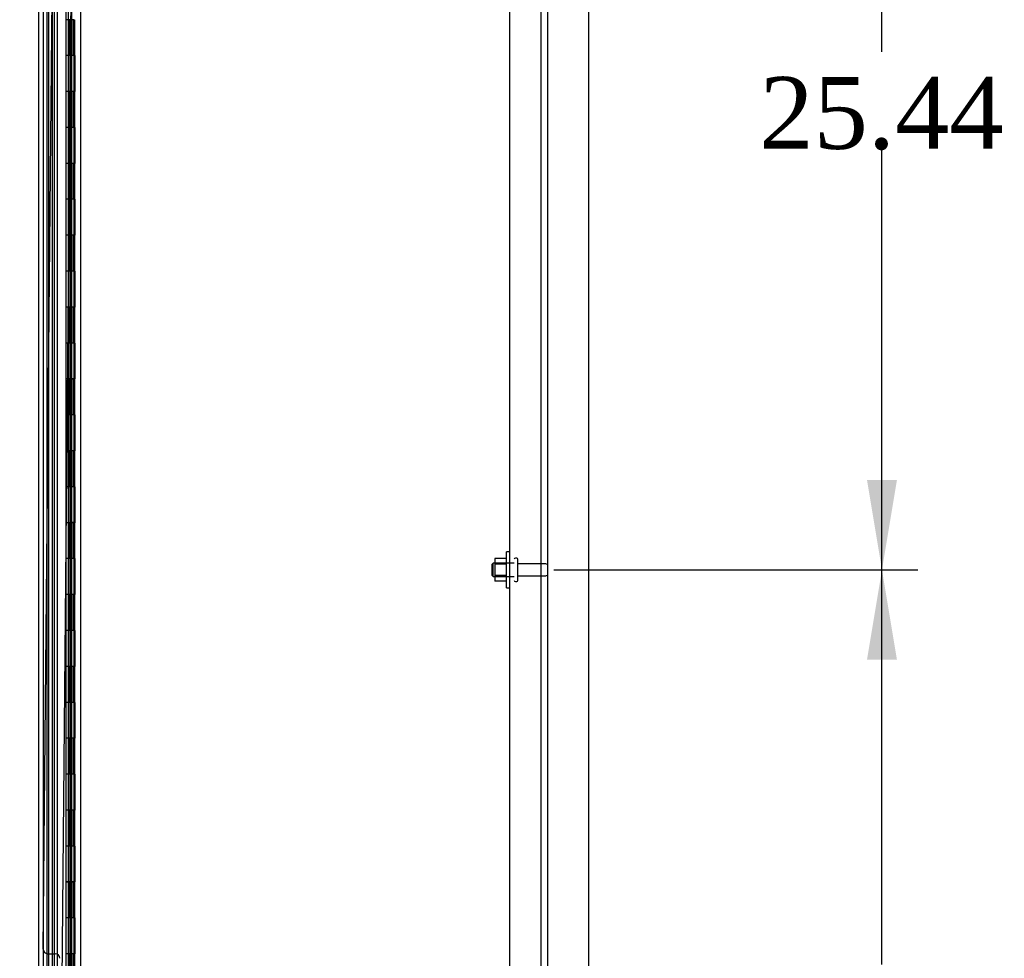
# Model space of a CAD drawing. Header units: inches. Extents: x 2 to 538, y -2 to 358.
# Tile 26 of 36: x 298 to 325, y 151 to 177. Entities that reach past the tile are written whole.
import ezdxf
from ezdxf.enums import TextEntityAlignment as Align
from ezdxf.lldxf.tags import DXFTag

# ---------------------------------------------------------------- set-up
doc = ezdxf.new("R2010")
doc.units = ezdxf.units.IN
doc.header["$MEASUREMENT"] = 0
for name, color, linetype in [('COM40146', 7, 'Continuous'), ('COM52825', 7, 'Continuous'), ('COM52847', 7, 'Continuous'), ('COM52848', 7, 'Continuous'), ('COM54578-80', 7, 'Continuous'), ('COM70839-6', 7, 'Continuous'), ('COM71126-1', 7, 'Continuous'), ('Default', 7, 'Continuous'), ('GSK11033', 7, 'Continuous'), ('NTS166105', 7, 'Continuous'), ('STD26094', 7, 'Continuous'), ('WAF25059', 7, 'Continuous')]:
    doc.layers.add(name, color=color, linetype=linetype)
doc.styles.add('SEACAD_Times_New_Roman', font='times.ttf')
tags = doc.linetypes.add('HIDDEN2', pattern=[0.1875, 0.125, -0.0625]).pattern_tags.tags
tags[6:7] = [DXFTag(74, 4), DXFTag(75, 0), DXFTag(340, '0'), DXFTag(46, 0.0), DXFTag(50, 0.0), DXFTag(44, 0.0), DXFTag(45, 0.0)]
tags[4:5] = [DXFTag(74, 4), DXFTag(75, 0), DXFTag(340, '0'), DXFTag(46, 0.0), DXFTag(50, 0.0), DXFTag(44, 0.0), DXFTag(45, 0.0)]
doc.dimstyles.new('HAMMOND_(STH_-_540x360)', dxfattribs={"dimtxt": 2, "dimasz": 2.5, "dimexe": 1, "dimexo": 1, "dimgap": 0.5, "dimtad": 0, "dimtih": 1, "dimtoh": 1, "dimzin": 0, "dimdsep": 46, "dimtxsty": 'SEACAD_Times_New_Roman', "dimblk1": '_SE_FILLED', "dimblk2": '_SE_FILLED', "dimsah": 1, "dimcen": 1, "dimadec": 0, "dimazin": 0, "dimtfac": 0.8, "dimtofl": 0, "dimtmove": 0, "dimatfit": 3, "dimfxl": 1, "dimtolj": 1, "dimtzin": 0, "dimarcsym": 0})

# ---------------------------------------------------------------- blocks, each defined once
blk = doc.blocks.new('SE2')
at = {"layer": 'COM40146', "color": 7, "linetype": 'HIDDEN2'}
for p, q in [((311.711, 110.438), (311.711, 187.938)), ((312.586, 110.313), (312.586, 188.063))]:
    blk.add_line(p, q, dxfattribs=at)
at = {"layer": 'COM52825', "color": 7, "linetype": 'Continuous'}
blk.add_line((298.611, 109.186), (298.611, 189.191), dxfattribs=at)
at = {"layer": 'COM52847', "color": 7, "linetype": 'HIDDEN2'}
for p, q in [((299.044, 110.437), (299.044, 187.939)), ((299.494, 188.08), (299.494, 110.296))]:
    blk.add_line(p, q, dxfattribs=at)
at = {"layer": 'COM52848', "color": 7, "linetype": 'HIDDEN2'}
blk.add_line((312.773, 106.313), (312.773, 190.938), dxfattribs=at)
at = {"layer": 'COM54578-80', "color": 7, "linetype": 'HIDDEN2'}
for p, q in [((298.871, 189.188), (298.871, 109.188)), ((299.425, 188.188), (299.425, 109.188)), ((299.525, 109.188), (299.525, 188.188)), ((299.465, 176.188), (299.465, 177.187)), ((299.592, 177.187), (299.592, 177.188)), ((299.592, 176.188), (299.592, 177.187)), ((299.601, 177.188), (299.601, 176.188)), ((299.475, 175.188), (299.475, 176.188)), ((299.517, 175.188), (299.517, 176.188)), ((299.42, 175.189), (299.465, 175.189)), ((299.592, 175.189), (299.465, 175.189)), ((299.465, 174.188), (299.465, 175.187)), ((299.592, 175.187), (299.592, 175.188)), ((299.592, 174.188), (299.592, 175.187)), ((299.601, 175.188), (299.601, 174.188)), ((299.475, 173.188), (299.475, 174.188)), ((299.517, 173.188), (299.517, 174.188)), ((299.42, 173.189), (299.465, 173.189)), ((299.592, 173.189), (299.465, 173.189)), ((299.465, 172.188), (299.465, 173.187)), ((299.592, 173.187), (299.592, 173.188)), ((299.592, 172.188), (299.592, 173.187)), ((299.601, 173.188), (299.601, 172.188)), ((299.475, 171.188), (299.475, 172.188)), ((299.517, 171.188), (299.517, 172.188)), ((299.42, 171.189), (299.465, 171.189)), ((299.592, 171.189), (299.465, 171.189)), ((299.465, 170.188), (299.465, 171.187)), ((299.592, 171.187), (299.592, 171.188)), ((299.592, 170.188), (299.592, 171.187)), ((299.601, 171.188), (299.601, 170.188)), ((299.475, 169.188), (299.475, 170.188)), ((299.517, 169.188), (299.517, 170.188)), ((299.42, 169.189), (299.465, 169.189)), ((299.592, 169.189), (299.465, 169.189)), ((299.465, 168.188), (299.465, 169.187)), ((299.592, 169.187), (299.592, 169.188)), ((299.592, 168.188), (299.592, 169.187)), ((299.601, 169.188), (299.601, 168.188)), ((299.475, 167.188), (299.475, 168.188)), ((299.517, 167.188), (299.517, 168.188)), ((299.42, 167.189), (299.465, 167.189)), ((299.592, 167.189), (299.465, 167.189)), ((299.465, 166.188), (299.465, 167.187)), ((299.592, 167.187), (299.592, 167.188)), ((299.592, 166.188), (299.592, 167.187)), ((299.601, 167.188), (299.601, 166.188)), ((299.475, 165.188), (299.475, 166.188)), ((299.517, 165.188), (299.517, 166.188)), ((299.42, 165.189), (299.465, 165.189)), ((299.592, 165.189), (299.465, 165.189)), ((299.465, 164.188), (299.465, 165.187)), ((299.592, 165.187), (299.592, 165.188)), ((299.592, 164.188), (299.592, 165.187)), ((299.601, 165.188), (299.601, 164.188)), ((299.475, 163.188), (299.475, 164.188)), ((299.517, 163.188), (299.517, 164.188)), ((299.42, 163.189), (299.465, 163.189)), ((299.592, 163.189), (299.465, 163.189)), ((299.465, 162.188), (299.465, 163.187)), ((299.592, 163.187), (299.592, 163.188)), ((299.592, 162.188), (299.592, 163.187)), ((299.601, 163.188), (299.601, 162.188)), ((299.475, 161.188), (299.475, 162.188)), ((299.517, 161.188), (299.517, 162.188)), ((299.42, 161.189), (299.465, 161.189)), ((299.592, 161.189), (299.465, 161.189)), ((299.465, 160.188), (299.465, 161.187)), ((299.592, 161.187), (299.592, 161.188)), ((299.592, 160.188), (299.592, 161.187)), ((299.601, 161.188), (299.601, 160.188)), ((299.475, 159.188), (299.475, 160.188)), ((299.517, 159.188), (299.517, 160.188)), ((299.42, 159.189), (299.465, 159.189)), ((299.592, 159.189), (299.465, 159.189)), ((299.465, 158.188), (299.465, 159.187)), ((299.592, 159.187), (299.592, 159.188)), ((299.592, 158.188), (299.592, 159.187)), ((299.601, 159.188), (299.601, 158.188)), ((299.475, 157.188), (299.475, 158.188)), ((299.517, 157.188), (299.517, 158.188)), ((299.42, 157.189), (299.465, 157.189)), ((299.592, 157.189), (299.465, 157.189)), ((299.465, 156.188), (299.465, 157.187)), ((299.592, 157.187), (299.592, 157.188)), ((299.592, 156.188), (299.592, 157.187)), ((299.601, 157.188), (299.601, 156.188)), ((299.475, 155.188), (299.475, 156.188)), ((299.517, 155.188), (299.517, 156.188)), ((299.42, 155.189), (299.465, 155.189)), ((299.592, 155.189), (299.465, 155.189)), ((299.465, 154.188), (299.465, 155.187)), ((299.592, 155.187), (299.592, 155.188)), ((299.592, 154.188), (299.592, 155.187)), ((299.601, 155.188), (299.601, 154.188)), ((299.475, 153.188), (299.475, 154.188)), ((299.517, 153.188), (299.517, 154.188)), ((299.42, 153.189), (299.465, 153.189)), ((299.592, 153.189), (299.465, 153.189)), ((299.465, 152.188), (299.465, 153.187)), ((299.592, 153.187), (299.592, 153.188)), ((299.592, 152.188), (299.592, 153.187)), ((299.601, 153.188), (299.601, 152.188)), ((299.475, 151.188), (299.475, 152.188)), ((299.517, 151.188), (299.517, 152.188)), ((299.42, 151.189), (299.465, 151.189)), ((299.592, 151.189), (299.465, 151.189)), ((299.465, 150.188), (299.465, 151.187)), ((299.592, 151.187), (299.592, 151.188)), ((299.592, 150.188), (299.592, 151.187)), ((299.601, 151.188), (299.601, 150.188))]:
    blk.add_line(p, q, dxfattribs=at)
at = {"layer": 'COM54578-80', "color": 7, "linetype": 'Continuous'}
for p, q in [((299.358, 178.188), (299.358, 177.187)), ((299.358, 177.188), (299.358, 176.188)), ((299.592, 177.187), (299.358, 177.187)), ((299.562, 177.188), (299.562, 176.188)), ((299.358, 176.188), (299.358, 175.187)), ((299.562, 176.188), (299.358, 176.188)), ((299.562, 176.188), (299.358, 176.188)), ((299.606, 176.188), (299.562, 176.188)), ((299.592, 175.188), (299.592, 176.188)), ((299.601, 175.188), (299.601, 176.188)), ((299.606, 176.188), (299.606, 175.188)), ((299.562, 175.188), (299.358, 175.188)), ((299.358, 175.188), (299.358, 174.188)), ((299.592, 175.187), (299.358, 175.187)), ((299.562, 175.188), (299.562, 174.188)), ((299.606, 175.188), (299.562, 175.188)), ((299.358, 174.188), (299.358, 173.187)), ((299.562, 174.188), (299.358, 174.188)), ((299.562, 174.188), (299.358, 174.188)), ((299.606, 174.188), (299.562, 174.188)), ((299.592, 173.188), (299.592, 174.188)), ((299.601, 173.188), (299.601, 174.188)), ((299.606, 174.188), (299.606, 173.188)), ((299.562, 173.188), (299.358, 173.188)), ((299.358, 173.188), (299.358, 172.188)), ((299.592, 173.187), (299.358, 173.187)), ((299.562, 173.188), (299.562, 172.188)), ((299.606, 173.188), (299.562, 173.188)), ((299.358, 172.188), (299.358, 171.187)), ((299.562, 172.188), (299.358, 172.188)), ((299.562, 172.188), (299.358, 172.188)), ((299.606, 172.188), (299.562, 172.188)), ((299.592, 171.188), (299.592, 172.188)), ((299.601, 171.188), (299.601, 172.188)), ((299.606, 172.188), (299.606, 171.188)), ((299.562, 171.188), (299.358, 171.188)), ((299.358, 171.188), (299.358, 170.188)), ((299.592, 171.187), (299.358, 171.187)), ((299.562, 171.188), (299.562, 170.188)), ((299.606, 171.188), (299.562, 171.188)), ((299.358, 170.188), (299.358, 169.187)), ((299.562, 170.188), (299.358, 170.188)), ((299.562, 170.188), (299.358, 170.188)), ((299.606, 170.188), (299.562, 170.188)), ((299.592, 169.188), (299.592, 170.188)), ((299.601, 169.188), (299.601, 170.188)), ((299.606, 170.188), (299.606, 169.188)), ((299.562, 169.188), (299.358, 169.188)), ((299.358, 169.188), (299.358, 168.188)), ((299.592, 169.187), (299.358, 169.187)), ((299.562, 169.188), (299.562, 168.188)), ((299.606, 169.188), (299.562, 169.188)), ((299.358, 168.188), (299.358, 167.187)), ((299.562, 168.188), (299.358, 168.188)), ((299.562, 168.188), (299.358, 168.188)), ((299.606, 168.188), (299.562, 168.188)), ((299.592, 167.188), (299.592, 168.188)), ((299.601, 167.188), (299.601, 168.188)), ((299.606, 168.188), (299.606, 167.188)), ((299.562, 167.188), (299.358, 167.188)), ((299.358, 167.188), (299.358, 166.188)), ((299.592, 167.187), (299.358, 167.187)), ((299.562, 167.188), (299.562, 166.188)), ((299.606, 167.188), (299.562, 167.188)), ((299.358, 166.188), (299.358, 165.187)), ((299.562, 166.188), (299.358, 166.188)), ((299.562, 166.188), (299.358, 166.188)), ((299.606, 166.188), (299.562, 166.188)), ((299.592, 165.188), (299.592, 166.188)), ((299.601, 165.188), (299.601, 166.188)), ((299.606, 166.188), (299.606, 165.188)), ((299.562, 165.188), (299.358, 165.188)), ((299.358, 165.188), (299.358, 164.188)), ((299.592, 165.187), (299.358, 165.187)), ((299.562, 165.188), (299.562, 164.188)), ((299.606, 165.188), (299.562, 165.188)), ((299.358, 164.188), (299.358, 163.187)), ((299.562, 164.188), (299.358, 164.188)), ((299.562, 164.188), (299.358, 164.188)), ((299.606, 164.188), (299.562, 164.188)), ((299.592, 163.188), (299.592, 164.188)), ((299.601, 163.188), (299.601, 164.188)), ((299.606, 164.188), (299.606, 163.188)), ((299.562, 163.188), (299.358, 163.188)), ((299.358, 163.188), (299.358, 162.188)), ((299.592, 163.187), (299.358, 163.187)), ((299.562, 163.188), (299.562, 162.188)), ((299.606, 163.188), (299.562, 163.188)), ((299.358, 162.188), (299.358, 161.187)), ((299.562, 162.188), (299.358, 162.188)), ((299.562, 162.188), (299.358, 162.188)), ((299.606, 162.188), (299.562, 162.188)), ((299.592, 161.188), (299.592, 162.188)), ((299.601, 161.188), (299.601, 162.188)), ((299.606, 162.188), (299.606, 161.188)), ((299.562, 161.188), (299.358, 161.188)), ((299.358, 161.188), (299.358, 160.188)), ((299.592, 161.187), (299.358, 161.187)), ((299.562, 161.188), (299.562, 160.188)), ((299.606, 161.188), (299.562, 161.188)), ((299.358, 160.188), (299.358, 159.187)), ((299.562, 160.188), (299.358, 160.188)), ((299.562, 160.188), (299.358, 160.188)), ((299.606, 160.188), (299.562, 160.188)), ((299.592, 159.188), (299.592, 160.188)), ((299.601, 159.188), (299.601, 160.188)), ((299.606, 160.188), (299.606, 159.188)), ((299.562, 159.188), (299.358, 159.188)), ((299.358, 159.188), (299.358, 158.188)), ((299.592, 159.187), (299.358, 159.187)), ((299.562, 159.188), (299.562, 158.188)), ((299.606, 159.188), (299.562, 159.188)), ((299.358, 158.188), (299.358, 157.187)), ((299.562, 158.188), (299.358, 158.188)), ((299.562, 158.188), (299.358, 158.188)), ((299.606, 158.188), (299.562, 158.188)), ((299.592, 157.188), (299.592, 158.188)), ((299.601, 157.188), (299.601, 158.188)), ((299.606, 158.188), (299.606, 157.188)), ((299.562, 157.188), (299.358, 157.188)), ((299.358, 157.188), (299.358, 156.188)), ((299.592, 157.187), (299.358, 157.187)), ((299.562, 157.188), (299.562, 156.188)), ((299.606, 157.188), (299.562, 157.188)), ((299.358, 156.188), (299.358, 155.187)), ((299.562, 156.188), (299.358, 156.188)), ((299.562, 156.188), (299.358, 156.188)), ((299.606, 156.188), (299.562, 156.188)), ((299.592, 155.188), (299.592, 156.188)), ((299.601, 155.188), (299.601, 156.188)), ((299.606, 156.188), (299.606, 155.188)), ((299.562, 155.188), (299.358, 155.188)), ((299.358, 155.188), (299.358, 154.188)), ((299.592, 155.187), (299.358, 155.187)), ((299.562, 155.188), (299.562, 154.188)), ((299.606, 155.188), (299.562, 155.188)), ((299.358, 154.188), (299.358, 153.187)), ((299.562, 154.188), (299.358, 154.188)), ((299.562, 154.188), (299.358, 154.188)), ((299.606, 154.188), (299.562, 154.188)), ((299.592, 153.188), (299.592, 154.188)), ((299.601, 153.188), (299.601, 154.188)), ((299.606, 154.188), (299.606, 153.188)), ((299.562, 153.188), (299.358, 153.188)), ((299.358, 153.188), (299.358, 152.188)), ((299.592, 153.187), (299.358, 153.187)), ((299.562, 153.188), (299.562, 152.188)), ((299.606, 153.188), (299.562, 153.188)), ((299.358, 152.188), (299.358, 151.187)), ((299.562, 152.188), (299.358, 152.188)), ((299.562, 152.188), (299.358, 152.188)), ((299.606, 152.188), (299.562, 152.188)), ((299.592, 151.188), (299.592, 152.188)), ((299.601, 151.188), (299.601, 152.188)), ((299.606, 152.188), (299.606, 151.188)), ((299.562, 151.188), (299.358, 151.188)), ((299.358, 151.188), (299.358, 150.188)), ((299.592, 151.187), (299.358, 151.187)), ((299.562, 151.188), (299.562, 150.188)), ((299.606, 151.188), (299.562, 151.188))]:
    blk.add_line(p, q, dxfattribs=at)
at = {"layer": 'COM70839-6', "color": 7, "linetype": 'HIDDEN2'}
for p, q in [((298.73, 151.318), (299.062, 186.899)), ((299.248, 149.938), (299.592, 186.813)), ((298.853, 151.192), (299.064, 151.19))]:
    blk.add_line(p, q, dxfattribs=at)
for centre, start, end in [((298.855, 151.317), 179.4646, 269.4646), ((299.063, 151.065), 359.4646, 89.4646)]:
    blk.add_arc(centre, 0.125, start, end, dxfattribs=at)
at = {"layer": 'COM71126-1', "color": 7, "linetype": 'Continuous'}
for p, q in [((299.773, 106.251), (299.773, 192.126)), ((313.898, 192.126), (313.898, 106.251))]:
    blk.add_line(p, q, dxfattribs=at)
at = {"layer": 'COM71126-1', "color": 7, "linetype": 'HIDDEN2'}
blk.add_line((298.836, 109.501), (298.836, 188.876), dxfattribs=at)
at = {"layer": 'GSK11033', "color": 7, "linetype": 'HIDDEN2'}
for p, q in [((298.736, 109.876), (298.736, 188.501)), ((298.986, 109.876), (298.986, 188.501)), ((299.119, 187.397), (299.119, 110.98))]:
    blk.add_line(p, q, dxfattribs=at)
at = {"layer": 'NTS166105', "color": 7, "linetype": 'HIDDEN2'}
for p, q in [((311.295, 162.191), (311.295, 162.031)), ((311.615, 162.191), (311.295, 162.191)), ((311.295, 162.031), (311.295, 161.722)), ((311.615, 162.031), (311.295, 162.031)), ((311.295, 161.722), (311.295, 161.56)), ((311.615, 161.722), (311.295, 161.722)), ((311.615, 161.56), (311.295, 161.56))]:
    blk.add_line(p, q, dxfattribs=at)
at = {"layer": 'STD26094', "color": 7, "linetype": 'HIDDEN2'}
for p, q in [((311.906, 162.201), (311.866, 162.201)), ((311.906, 162.201), (311.866, 162.201)), ((311.249, 162.063), (311.211, 162.026)), ((311.249, 162.063), (311.211, 162.026)), ((311.211, 162.026), (311.211, 162.026)), ((311.211, 162.026), (311.211, 161.726)), ((311.836, 162.063), (311.249, 162.063)), ((311.249, 161.688), (311.249, 162.063)), ((311.836, 162.063), (311.249, 162.063)), ((311.936, 161.581), (311.936, 162.171)), ((312.713, 162.041), (311.936, 162.041)), ((312.713, 162.041), (311.936, 162.041)), ((311.211, 161.726), (311.249, 161.688)), ((311.211, 161.726), (311.249, 161.688)), ((311.249, 161.688), (311.836, 161.688)), ((311.249, 161.688), (311.836, 161.688)), ((311.936, 161.711), (312.713, 161.711)), ((311.936, 161.711), (312.713, 161.711)), ((311.866, 161.551), (311.906, 161.551)), ((311.866, 161.551), (311.906, 161.551))]:
    blk.add_line(p, q, dxfattribs=at)
for centre, radius, start, end in [((311.866, 162.171), 0.03, 90, 180), ((311.866, 162.171), 0.03, 90, 180), ((311.906, 162.171), 0.03, 0, 90), ((311.906, 162.171), 0.03, 0, 90), ((312.713, 161.981), 0.06, 0, 90), ((312.713, 161.981), 0.06, 0, 90), ((312.713, 161.771), 0.06, 270, 0), ((312.713, 161.771), 0.06, 270, 0), ((311.866, 161.581), 0.03, 180, 270), ((311.866, 161.581), 0.03, 180, 270), ((311.906, 161.581), 0.03, 270, 0), ((311.906, 161.581), 0.03, 270, 0)]:
    blk.add_arc(centre, radius, start, end, dxfattribs=at)
at = {"layer": 'WAF25059', "color": 7, "linetype": 'HIDDEN2'}
for p, q in [((311.615, 161.376), (311.615, 162.376)), ((311.711, 162.376), (311.615, 162.376)), ((311.615, 161.376), (311.711, 161.376))]:
    blk.add_line(p, q, dxfattribs=at)
blk = doc.blocks.new('DMBLK3487')
at = {"layer": 'Default', "linetype": 'Continuous'}
for points in [[(277.821, 186.376), (278.654, 186.376), (278.237, 188.876)], [(277.821, 112.001), (278.237, 109.501), (278.654, 112.001)]]:
    blk.add_hatch(color=7, dxfattribs=at).paths.add_polyline_path(points)
at = {"layer": 'Default', "color": 7, "linetype": 'Continuous'}
for p, q in [((298.242, 188.876), (277.237, 188.876)), ((278.237, 188.876), (278.237, 150.888)), ((278.237, 141.488), (278.237, 109.501)), ((298.242, 109.501), (277.237, 109.501))]:
    blk.add_line(p, q, dxfattribs=at)
at = {"layer": 'Default', "color": 7, "linetype": 'Continuous', "style": 'SEACAD_Times_New_Roman'}
for s, p in [('79.38', (274.825, 150.188)), ('DOOR ', (273.664, 147.188)), ('OPENING', (271.744, 144.188))]:
    blk.add_text(s, height=2, dxfattribs=at).set_placement(p, align=Align.TOP_LEFT)
blk = doc.blocks.new('_SE_FILLED')
at = {"color": 0}
blk.add_line((0, 0), (-1, 0), dxfattribs=at)
blk.add_solid([(0, 0), (-1, -0.1665), (-1, 0.1665), (0, 0)], dxfattribs=at)
blk = doc.blocks.new('DMBLK3494')
at = {"layer": 'Default', "linetype": 'Continuous'}
for points in [[(322.483, 159.376), (322.066, 161.876), (321.649, 159.376)], [(322.483, 139.001), (321.649, 139.001), (322.066, 136.501)]]:
    blk.add_hatch(color=7, dxfattribs=at).paths.add_polyline_path(points)
at = {"layer": 'Default', "color": 7, "linetype": 'Continuous'}
for p, q in [((312.936, 161.876), (323.066, 161.876)), ((322.066, 150.888), (322.066, 161.876)), ((322.066, 136.501), (322.066, 148.188)), ((312.936, 136.501), (323.066, 136.501))]:
    blk.add_line(p, q, dxfattribs=at)
at = {"layer": 'Default', "color": 7, "linetype": 'Continuous', "style": 'SEACAD_Times_New_Roman'}
blk.add_text('25.37', height=2, dxfattribs=at).set_placement((318.654, 150.188), align=Align.TOP_LEFT)
blk = doc.blocks.new('DMBLK3495')
at = {"layer": 'Default', "linetype": 'Continuous'}
for points in [[(322.483, 184.813), (322.066, 187.313), (321.649, 184.813)], [(322.483, 164.376), (321.649, 164.376), (322.066, 161.876)]]:
    blk.add_hatch(color=7, dxfattribs=at).paths.add_polyline_path(points)
at = {"layer": 'Default', "color": 7, "linetype": 'Continuous'}
for p, q in [((312.936, 187.313), (323.066, 187.313)), ((322.066, 176.294), (322.066, 187.313)), ((322.066, 161.876), (322.066, 173.594)), ((312.936, 161.876), (323.066, 161.876))]:
    blk.add_line(p, q, dxfattribs=at)
at = {"layer": 'Default', "color": 7, "linetype": 'Continuous', "style": 'SEACAD_Times_New_Roman'}
blk.add_text('25.44', height=2, dxfattribs=at).set_placement((318.654, 175.594), align=Align.TOP_LEFT)

msp = doc.modelspace()

# ---------------------------------------------------------------- block references
at = {"layer": 'Default'}
msp.add_blockref('SE2', (0, 0), dxfattribs=at)

# ---------------------------------------------------------------- dimensions: what is measured, and where the dimension line sits
at = {"layer": 'Default', "color": 7, "linetype": 'Continuous'}
for base, p1, p2, angle, text, picture, middle in [((278.237319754, 188.87555067), (299.241968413, 188.87555067), (299.241968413, 109.500550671), 270, '\\A1;<>\\PDOOR \\XOPENING', 'DMBLK3487', (278.237319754, 149.188051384)), ((322.066, 161.876), (311.936, 161.876), (311.936, 187.313), 90, '\\A1;<>', 'DMBLK3495', (322.066, 174.594)), ((322.0662, 136.5006), (311.9362, 136.5006), (311.9362, 161.8755), 90, '\\A1;<>', 'DMBLK3494', (322.0662, 149.1881))]:
    dim = msp.add_linear_dim(base=base, p1=p1, p2=p2, angle=angle, text=text, dimstyle='HAMMOND_(STH_-_540x360)', dxfattribs=at)
    dim.commit()
    dim.dimension.update_dxf_attribs({"geometry": picture, "text_midpoint": middle, "dimtype": 161})

doc.saveas('drawing.dxf')
